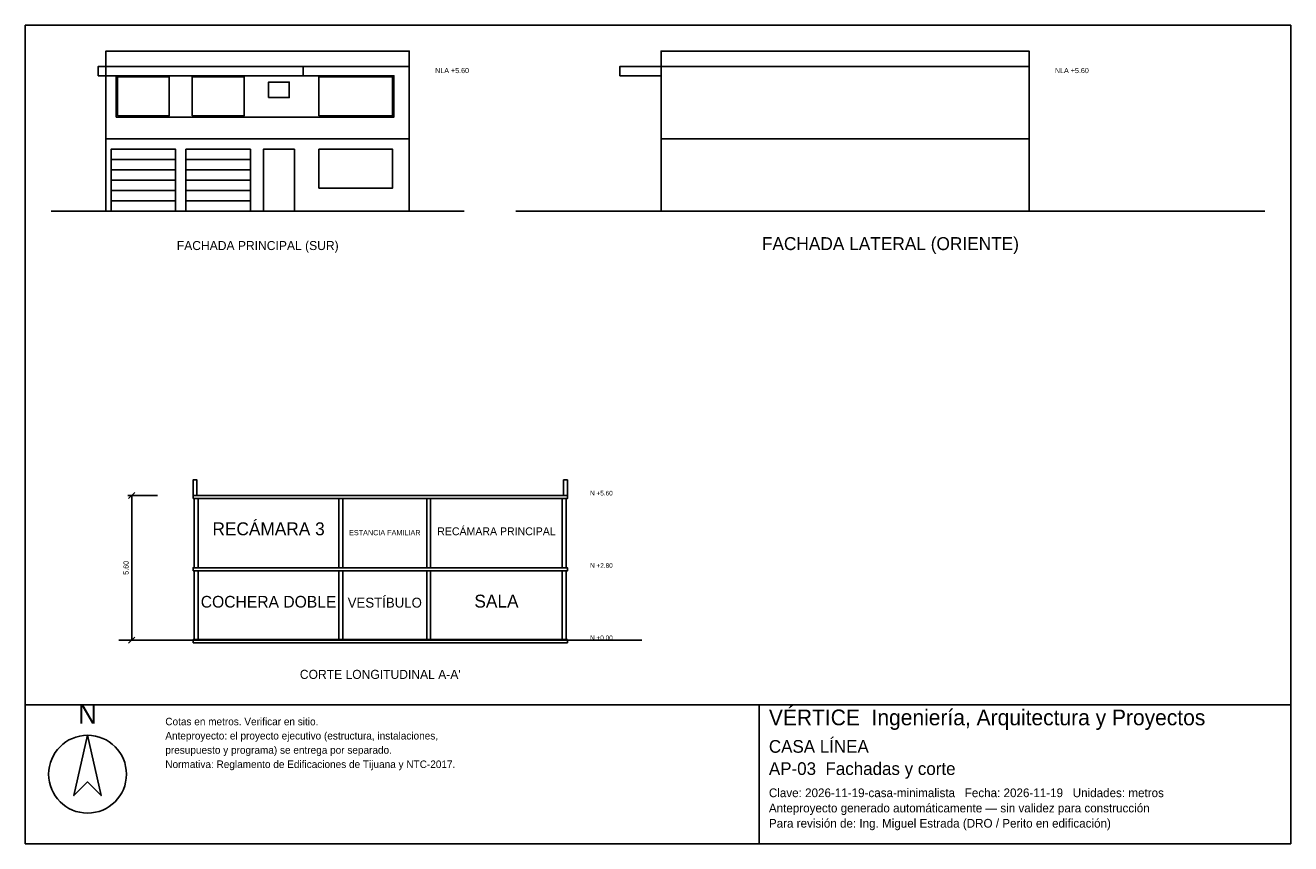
# Model space of a CAD drawing. Header units: metres. Extents: x -3 to 46, y -24.5 to 7.2.
import ezdxf
from ezdxf.enums import TextEntityAlignment as Align

# ---------------------------------------------------------------- set-up
doc = ezdxf.new("R2010")
doc.units = ezdxf.units.M
doc.header["$LTSCALE"] = 0.5
for name, color, linetype in [('A-CORTE', 7, 'CONTINUOUS'), ('A-FACHADA', 7, 'CONTINUOUS'), ('A-FACHADA-VIDRIO', 4, 'CONTINUOUS'), ('A-TEXTO', 3, 'CONTINUOUS'), ('COTAS', 8, 'CONTINUOUS'), ('LAMINA', 9, 'CONTINUOUS')]:
    doc.layers.add(name, color=color, linetype=linetype)
doc.styles.get("Standard").update_dxf_attribs({"font": 'txt', "width": 0.9})

msp = doc.modelspace()

# ---------------------------------------------------------------- linework, layer by layer
at = {"layer": 'A-CORTE'}
msp.add_line((0.62, -16.6), (20.87, -16.6), dxfattribs=at)
for points in [[(3.495, -11), (3.645, -11), (3.645, -10.4), (3.495, -10.4)], [(17.845, -11), (17.995, -11), (17.995, -10.4), (17.845, -10.4)], [(3.495, -11.12), (17.995, -11.12), (17.995, -11), (3.495, -11)], [(3.545, -13.8), (3.695, -13.8), (3.695, -11.12), (3.545, -11.12)], [(9.145, -13.8), (9.295, -13.8), (9.295, -11.12), (9.145, -11.12)], [(12.545, -13.8), (12.695, -13.8), (12.695, -11.12), (12.545, -11.12)], [(17.795, -13.8), (17.945, -13.8), (17.945, -11.12), (17.795, -11.12)], [(3.495, -13.92), (17.995, -13.92), (17.995, -13.8), (3.495, -13.8)], [(3.545, -16.6), (3.695, -16.6), (3.695, -13.92), (3.545, -13.92)], [(9.145, -16.6), (9.295, -16.6), (9.295, -13.92), (9.145, -13.92)], [(12.545, -16.6), (12.695, -16.6), (12.695, -13.92), (12.545, -13.92)], [(17.795, -16.6), (17.945, -16.6), (17.945, -13.92), (17.795, -13.92)], [(3.495, -16.7), (17.995, -16.7), (17.995, -16.58), (3.495, -16.58)]]:
    msp.add_lwpolyline(points, close=True, dxfattribs=at)
at = {"layer": 'A-FACHADA'}
for p, q in [((0.12, 2.8), (11.87, 2.8)), ((21.62, 2.8), (35.87, 2.8)), ((0.32, 2), (2.82, 2)), ((3.22, 2), (5.72, 2)), ((0.32, 1.6), (2.82, 1.6)), ((3.22, 1.6), (5.72, 1.6)), ((0.32, 1.2), (2.82, 1.2)), ((3.22, 1.2), (5.72, 1.2)), ((0.32, 0.8), (2.82, 0.8)), ((3.22, 0.8), (5.72, 0.8)), ((-2, 0), (14, 0)), ((0.12, 0), (11.87, 0)), ((0.32, 0.4), (2.82, 0.4)), ((3.22, 0.4), (5.72, 0.4)), ((16, 0), (45, 0)), ((21.62, 0), (35.87, 0))]:
    msp.add_line(p, q, dxfattribs=at)
for points in [[(0.12, 5.6), (11.87, 5.6), (11.87, 6.2), (0.12, 6.2)], [(21.62, 5.6), (35.87, 5.6), (35.87, 6.2), (21.62, 6.2)], [(-0.18, 5.25), (7.758, 5.25), (7.758, 5.6), (-0.18, 5.6)], [(0.12, 0), (11.87, 0), (11.87, 5.6), (0.12, 5.6)], [(20.02, 5.25), (21.62, 5.25), (21.62, 5.6), (20.02, 5.6)], [(21.62, 0), (35.87, 0), (35.87, 5.6), (21.62, 5.6)], [(0.515, 3.65), (11.272, 3.65), (11.272, 5.25), (0.515, 5.25)], [(0.32, 0), (2.82, 0), (2.82, 2.4), (0.32, 2.4)], [(3.22, 0), (5.72, 0), (5.72, 2.4), (3.22, 2.4)], [(6.22, 0), (7.42, 0), (7.42, 2.4), (6.22, 2.4)]]:
    msp.add_lwpolyline(points, close=True, dxfattribs=at)
at = {"layer": 'A-FACHADA-VIDRIO'}
for points in [[(0.565, 3.7), (2.575, 3.7), (2.575, 5.2), (0.565, 5.2)], [(3.465, 3.7), (5.475, 3.7), (5.475, 5.2), (3.465, 5.2)], [(6.42, 4.4), (7.22, 4.4), (7.22, 5), (6.42, 5)], [(8.368, 3.7), (11.222, 3.7), (11.222, 5.2), (8.368, 5.2)], [(8.368, 0.9), (11.222, 0.9), (11.222, 2.4), (8.368, 2.4)]]:
    msp.add_lwpolyline(points, close=True, dxfattribs=at)
at = {"layer": 'COTAS'}
for p, q in [((2.12, -11), (0.97, -11)), ((1, -11.12), (1.24, -10.88)), ((1.12, -16.6), (1.12, -11)), ((2.12, -16.6), (0.97, -16.6)), ((1, -16.72), (1.24, -16.48))]:
    msp.add_line(p, q, dxfattribs=at)
at = {"layer": 'LAMINA'}
msp.add_line((25.42, -24.4789), (25.42, -19.1), dxfattribs=at)
for points in [[(-3, -19.1), (46, -19.1), (46, 7.2), (-3, 7.2)], [(-3, -24.4789), (46, -24.4789), (46, -19.1), (-3, -19.1)], [(-0.5903, -20.2833), (-1.1174, -22.6178), (-0.5903, -22.0906), (-0.0631, -22.6178)]]:
    msp.add_lwpolyline(points, close=True, dxfattribs=at)
msp.add_circle((-0.5903, -21.7894), 1.5061, dxfattribs=at)

# ---------------------------------------------------------------- texts
at = {"layer": 'A-TEXTO'}
for s, height, p in [('FACHADA LATERAL (ORIENTE)', 0.5, (30.5, -1.5)), ('FACHADA PRINCIPAL (SUR)', 0.35, (6, -1.5)), ('RECÁMARA 3', 0.5, (6.42, -12.54)), ('RECÁMARA PRINCIPAL', 0.3056, (15.245, -12.54)), ('ESTANCIA FAMILIAR', 0.2026, (10.92, -12.54)), ('COCHERA DOBLE', 0.453, (6.42, -15.34)), ('VESTÍBULO', 0.3827, (10.92, -15.34)), ('SALA', 0.5, (15.245, -15.34)), ("CORTE LONGITUDINAL A-A'", 0.35, (10.745, -18.1))]:
    msp.add_text(s, height=height, dxfattribs=at).set_placement(p, align=Align.CENTER)
at = {"layer": 'COTAS'}
for s, height, p in [('NLA +5.60', 0.2, (12.87, 5.35)), ('NLA +5.60', 0.2, (36.87, 5.35)), ('N +5.60', 0.18, (18.87, -11)), ('N +2.80', 0.18, (18.87, -13.8)), ('N +0.00', 0.18, (18.87, -16.6))]:
    msp.add_text(s, height=height, dxfattribs=at).set_placement(p)
msp.add_text('5.60', height=0.2, rotation=90, dxfattribs=at).set_placement((1, -13.8), align=Align.CENTER)
at = {"layer": 'LAMINA'}
msp.add_text('N', height=0.753, dxfattribs=at).set_placement((-0.5903, -19.8315), align=Align.CENTER)
for s, height, p in [('VÉRTICE  Ingeniería, Arquitectura y Proyectos', 0.608, (25.7942, -19.8951)), ('Cotas en metros. Verificar en sitio.', 0.29, (2.4219, -19.8951)), ('Anteproyecto: el proyecto ejecutivo (estructura, instalaciones,', 0.29, (2.4219, -20.4461)), ('CASA LÍNEA', 0.4911, (25.7942, -20.9592)), ('presupuesto y programa) se entrega por separado.', 0.29, (2.4219, -20.9971)), ('Normativa: Reglamento de Edificaciones de Tijuana y NTC-2017.', 0.29, (2.4219, -21.5481)), ('AP-03  Fachadas y corte', 0.4911, (25.7942, -21.8187)), ('Clave: 2026-11-19-casa-minimalista   Fecha: 2026-11-19   Unidades: metros', 0.3368, (25.7942, -22.6781)), ('Anteproyecto generado automáticamente — sin validez para construcción', 0.3368, (25.7942, -23.2675)), ('Para revisión de: Ing. Miguel Estrada (DRO / Perito en edificación)', 0.3368, (25.7942, -23.8568))]:
    msp.add_text(s, height=height, dxfattribs=at).set_placement(p)

doc.saveas('drawing.dxf')
